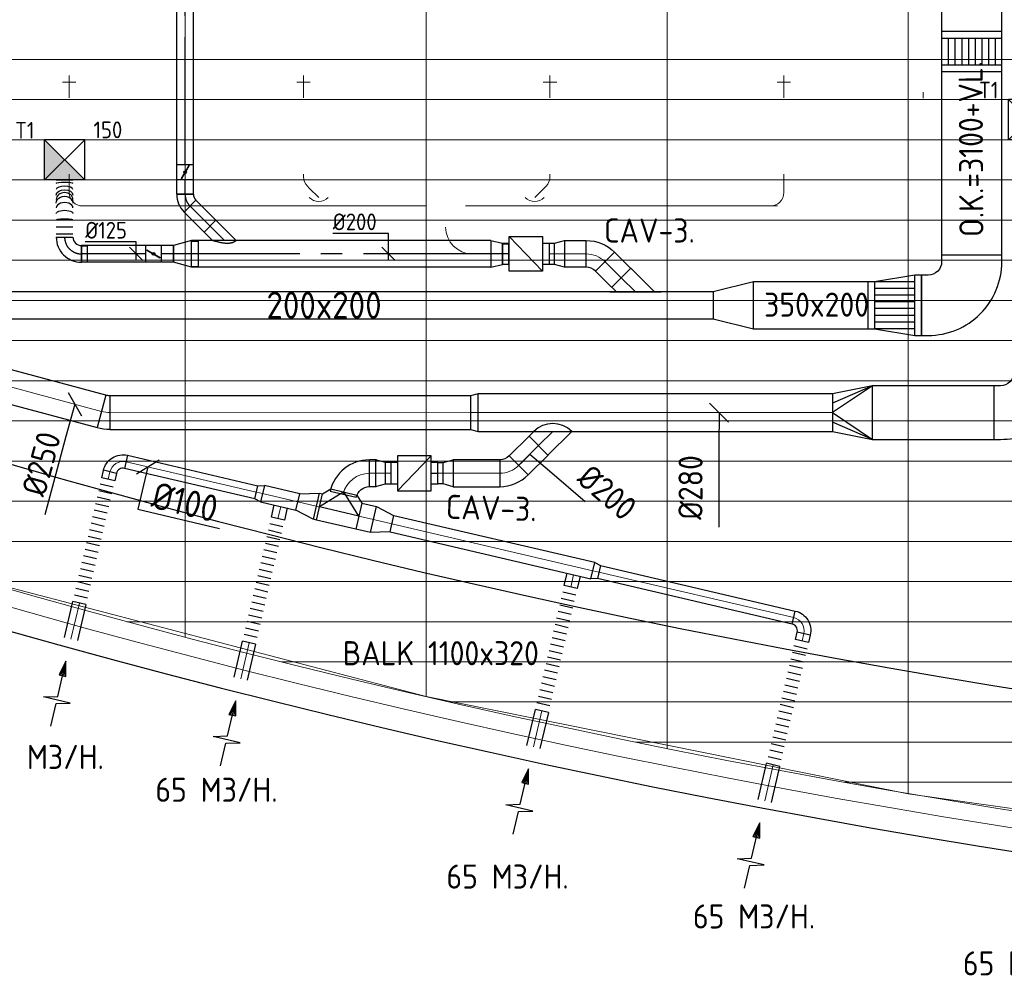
# Model space of a CAD drawing. Header units: millimetres. Extents: x -73257 to 31053, y 5203 to 51987.
# Tile 7 of 58: x -63204 to -55850, y 6632 to 13816. Entities that reach past the tile are written whole.
import ezdxf
from ezdxf.enums import TextEntityAlignment as Align

# ---------------------------------------------------------------- set-up
doc = ezdxf.new("R2010")
doc.units = ezdxf.units.MM
doc.header["$LTSCALE"] = 50
doc.linetypes.add('CENTER2', pattern=[28.575, 19.05, -3.175, 3.175, -3.175])
for name, color, linetype in [('4plfd', 254, 'Continuous'), ('BALKEN', 7, 'Continuous'), ('WL570---_RETOUR', 100, 'Continuous'), ('WL570---_TOEVOER', 200, 'Continuous'), ('WL570---_TOEVOER_HL', 1, 'Continuous'), ('WL570---_TOEVOER_RST', 3, 'Continuous'), ('WL570---_TOEVOER_RST_HL', 1, 'Continuous'), ('WM570---', 2, 'Continuous'), ('WM570---_RETOUR', 2, 'Continuous'), ('WM570---_TOEVOER', 2, 'Continuous'), ('WM570---_TOEVOER_PR', 2, 'Continuous'), ('WM570---_TOEVOER_RST_PR', 1, 'Continuous')]:
    doc.layers.add(name, color=color, linetype=linetype)
for name, color, linetype, lineweight in [('WL570---_BESTAAND-HARTLIJN', 161, 'Continuous', 0), ('WL570---_BESTAAND-MAATVOERING', 161, 'Continuous', 0), ('WL570---_BESTAAND-RETOUR', 140, 'Continuous', 0), ('WL570---_BESTAAND-TOEVOER', 180, 'Continuous', 0), ('WL570---_DEMONTEREN', 10, 'Continuous', 0)]:
    doc.layers.add(name, color=color, linetype=linetype, lineweight=lineweight)
doc.layers.get('WL570---_DEMONTEREN').off()
doc.styles.add('BURO-025', font='ISO96.shx', dxfattribs={"height": 125})
doc.styles.add('ISO', font='ISO', dxfattribs={"height": 162})
doc.styles.add('MAATVOERING', font='ISO')

# ---------------------------------------------------------------- blocks, each defined once
blk = doc.blocks.new('Groep-41')
at = {"color": 8, "linetype": 'Continuous', "lineweight": 13}
for p, q in [((-73154.9, 12999.1), (-22154.9, 12999.1)), ((-73154.9, 12699.1), (-22154.9, 12699.1)), ((-73154.9, 12399.1), (-22154.9, 12399.1)), ((-73154.9, 12099.1), (-22154.9, 12099.1))]:
    blk.add_line(p, q, dxfattribs=at)
blk = doc.blocks.new('Groep-50')
at = {"color": 8, "linetype": 'Continuous', "lineweight": 13}
for p, q in [((-63854.9, 18699.1), (-63854.9, 8683.5)), ((-62054.9, 18699.1), (-62054.9, 8239.9)), ((-60254.9, 18699.1), (-60254.9, 7851)), ((-58454.9, 18699.1), (-58454.9, 7516)), ((-72854.9, 11799.1), (-22392.8, 11799.1)), ((-72188.2, 11499.1), (-23121.3, 11499.1)), ((-71473.3, 11199.1), (-23841, 11199.1)), ((-70711.8, 10899.1), (-24597.7, 10899.1)), ((-69854.9, 10599.1), (-25389.2, 10599.1)), ((-69080.3, 10299.1), (-26229.6, 10299.1)), ((-68159.5, 9999.1), (-27084.9, 9999.1)), ((-67238.6, 9699.1), (-28071.2, 9699.1)), ((-66254.9, 9399.1), (-28992, 9399.1)), ((-62054.9, 8239.9), (-65654.9, 9183.2)), ((-65366, 9099.1), (-29943.5, 9099.1)), ((-64290.1, 8799.1), (-31019.4, 8799.1)), ((-63133.8, 8499.1), (-32175.7, 8499.1)), ((-58454.9, 7514.1), (-62054.9, 8239.9)), ((-61877.5, 8199.1), (-33432, 8199.1)), ((-60492, 7899.1), (-34817.5, 7899.1)), ((-58929.6, 7599.1), (-36379.9, 7599.1)), ((-54854.9, 7003.9), (-58454.9, 7514.1))]:
    blk.add_line(p, q, dxfattribs=at)
at = {"color": 8, "linetype": 'Continuous', "lineweight": 13, "flags": 128}
blk.add_lwpolyline([(-22004.9, 19149), (-22004.9, 11828, -0.208473), (-73205.8, 11785.1), (-73304.9, 11828.1)], format="xyb", dxfattribs=at)
at = {"color": 8, "linetype": 'Continuous', "lineweight": 13}
blk.add_arc((-47654.8, 70538.1), 63940.9, 246.496301, 293.503386, dxfattribs=at)
at = {"color": 8}
blk.add_blockref('Groep-41', (0, 0), dxfattribs=at)
blk = doc.blocks.new('Block plafond 3e verd')
at = {"layer": '4plfd'}
blk.add_blockref('Groep-50', (73304.912, -19149.14), dxfattribs=at)
blk = doc.blocks.new('KARO')
for p, q in [((1, 0.5), (0, 0.5)), ((0, -0.5), (1, -0.5))]:
    blk.add_line(p, q)
at = {"invisible_edges": 15}
blk.add_3dface([(0, 0.5), (0, -0.5), (1, -0.5), (1, 0.5)], dxfattribs=at)
at = {"layer": 'WL570---_BESTAAND-HARTLIJN'}
blk.add_line((0, 0), (1, 0), dxfattribs=at)
blk = doc.blocks.new('OSV20012501390G')
blk.add_lwpolyline([(0, -100), (140, -62.5), (140, 62.5), (0, 100)], close=True)
at = {"layer": 'WL570---_BESTAAND-HARTLIJN'}
blk.add_line((0, 0), (140, 0), dxfattribs=at)
blk = doc.blocks.new('FLLINE100')
blk.add_line((0, -50), (0, 50))
blk = doc.blocks.new('OEX10000100000')
at = {"rotation": 90}
for p in [(0, -50), (0, -100), (0, -150), (0, -200), (0, -250), (0, -300), (0, -350), (0, -400), (0, -450), (0, -500), (0, -550), (0, -600), (0, -650), (0, -700), (0, -750), (0, -800), (0, -850), (0, -900), (0, -950), (0, -1000)]:
    blk.add_blockref('FLLINE100', p, dxfattribs=at)
blk = doc.blocks.new('AFZPIJL')
for points in [[(0, -10), (0, -6.52), (-2.06, -5.97), (2.06, -5.97), (0, -5.41), (0, 0)], [(-0.26, -2.22), (0, 0)], [(0.26, -2.22), (0, 0)]]:
    blk.add_lwpolyline(points)
blk.add_lwpolyline([(0.52, -2.22), (-0.52, -2.22), (0, 0)], close=True)
blk = doc.blocks.new('OBO10000090H')
blk.add_lwpolyline([(50, -100, 0.414214), (-100, 50), (-100, -50, -0.414214), (-50, -100)], format="xyb", close=True)
at = {"invisible_edges": 15}
for points in [[(-91.3, -50.8), (-74, 47.7), (-100, 50), (-100, -50)], [(-82.9, -53), (-48.7, 41), (-74, 47.7), (-91.3, -50.8)], [(-75, -56.7), (-25, 29.9), (-48.7, 41), (-82.9, -53)], [(-67.9, -61.7), (-3.6, 14.9), (-25, 29.9), (-75, -56.7)], [(-61.7, -67.9), (14.9, -3.6), (-3.6, 14.9), (-67.9, -61.7)], [(-56.7, -75), (29.9, -25), (14.9, -3.6), (-61.7, -67.9)], [(-53, -82.9), (41, -48.7), (29.9, -25), (-56.7, -75)], [(-50.8, -91.3), (47.7, -74), (41, -48.7), (-53, -82.9)], [(-50, -100), (50, -100), (47.7, -74), (-50.8, -91.3)]]:
    blk.add_3dface(points, dxfattribs=at)
at = {"layer": 'WL570---_BESTAAND-HARTLIJN'}
blk.add_arc((-100, -100), 100, 0, 90, dxfattribs=at)
blk = doc.blocks.new('MVLINE')
blk.add_line((35.4, -35.4), (-35.4, 35.4))
blk = doc.blocks.new('OSV1251000460G')
blk.add_lwpolyline([(0, -62.5), (46.7, -50), (46.7, 50), (0, 62.5)], close=True)
at = {"layer": 'WL570---_BESTAAND-HARTLIJN'}
blk.add_line((0, 0), (46.7, 0), dxfattribs=at)
blk = doc.blocks.new('OTS20020020000H')
at = {"layer": 'WL570---_RETOUR'}
blk.add_line((-150, 0), (150, 0), dxfattribs=at)
blk.add_lwpolyline([(-150, -100), (150, -100), (150, 100), (100, 150), (-100, 150), (-150, 100)], close=True, dxfattribs=at)
blk.add_lwpolyline([(-150, 0), (0, 150), (150, 0)], dxfattribs=at)
blk = doc.blocks.new('OSV2001600740G')
blk.add_lwpolyline([(0, -100), (74.6, -80), (74.6, 80), (0, 100)], close=True)
at = {"layer": 'WL570---_BESTAAND-HARTLIJN'}
blk.add_line((0, 0), (74.6, 0), dxfattribs=at)
blk = doc.blocks.new('KARH')
for p, q in [((1, 0.5), (0, 0.5)), ((0, -0.5), (1, -0.5))]:
    blk.add_line(p, q)
at = {"invisible_edges": 15}
blk.add_3dface([(0, 0.5), (0, -0.5), (1, -0.5), (1, 0.5)], dxfattribs=at)
blk = doc.blocks.new('VBO45015000050901-100H')
blk.add_lwpolyline([(-225, -375), (225, -375), (225, -325, 0.414214), (-325, 225), (-375, 225), (-375, -225), (-325, -225, -0.414214), (-225, -325)], format="xyb", close=True)
blk = doc.blocks.new('*X106')
at = {"color": 0}
for p, q in [((50, 400), (350, 400)), ((50, 300), (350, 300)), ((50, 200), (350, 200)), ((50, 100), (350, 100))]:
    blk.add_line(p, q, dxfattribs=at)
blk = doc.blocks.new('*X107')
at = {"color": 0}
for p, q in [((50, 350), (350, 350)), ((50, 250), (350, 250)), ((50, 150), (350, 150)), ((50, 50), (350, 50))]:
    blk.add_line(p, q, dxfattribs=at)
blk = doc.blocks.new('VTR45015035020050-0')
at = {"layer": 'WL570---_TOEVOER'}
for p, q in [((50, 225), (0, 225)), ((0, 225), (0, -225)), ((400, 175), (350, 175)), ((400, -175), (400, 175)), ((350, -175), (400, -175)), ((0, -225), (50, -225))]:
    blk.add_line(p, q, dxfattribs=at)
blk.add_lwpolyline([(50, -225), (350, -175), (350, 175), (50, 225)], close=True, dxfattribs=at)
for name in ['*X106', '*X107']:
    blk.add_blockref(name, (0, -225), dxfattribs=at)
blk = doc.blocks.new('VV235020020020003000G')
blk.add_lwpolyline([(0, -175), (300, -100), (300, 100), (0, 175)], close=True)
at = {"invisible_edges": 15}
blk.add_3dface([(0, -175), (300, -100), (300, 100), (0, 175)], dxfattribs=at)
blk = doc.blocks.new('OSV2802500550K')
blk.add_lwpolyline([(-56, -140), (0, -125), (0, 125), (-56, 140)], close=True)
at = {"layer": 'WL570---_BESTAAND-HARTLIJN'}
blk.add_line((-56, 0), (0, 0), dxfattribs=at)
blk = doc.blocks.new('OBO20000077H')
blk.add_lwpolyline([(100, -158.7, 0.349216), (-132.5, 133.6), (-177.5, -61.3, -0.349216), (-100, -158.7)], format="xyb", close=True)
at = {"invisible_edges": 15}
for points in [[(-163.3, -65.7), (-89.8, 120.3), (-132.5, 133.6), (-177.5, -61.3)], [(-149.8, -72.2), (-49.5, 100.8), (-89.8, 120.3), (-163.3, -65.7)], [(-137.5, -80.6), (-12.6, 75.5), (-49.5, 100.8), (-149.8, -72.2)], [(-126.6, -90.8), (20.2, 45), (-12.6, 75.5), (-137.5, -80.6)], [(-117.3, -102.5), (48.1, 10), (20.2, 45), (-126.6, -90.8)], [(-109.9, -115.4), (70.4, -28.8), (48.1, 10), (-117.3, -102.5)], [(-104.4, -129.3), (86.7, -70.5), (70.4, -28.8), (-109.9, -115.4)], [(-101.1, -143.8), (96.7, -114.1), (86.7, -70.5), (-104.4, -129.3)], [(-100, -158.7), (100, -158.7), (96.7, -114.1), (-101.1, -143.8)]]:
    blk.add_3dface(points, dxfattribs=at)
at = {"layer": 'WL570---_BESTAAND-HARTLIJN'}
blk.add_arc((-200, -158.7), 200, 0, 77, dxfattribs=at)
blk = doc.blocks.new('OZA2800200045R')
at = {"layer": 'WL570---_RETOUR'}
blk.add_line((0, 0), (106.1, 106.1), dxfattribs=at)
blk.add_lwpolyline([(141.4, 0), (176.8, 35.4), (35.4, 176.8), (-141.4, 0)], dxfattribs=at)
blk.add_arc((0, 141.4), 200, 225, 315, dxfattribs=at)
blk = doc.blocks.new('OBO20000045H')
blk.add_lwpolyline([(100, -82.8, 0.198912), (12.1, 129.3), (-129.3, -12.1, -0.198912), (-100, -82.8)], format="xyb", close=True)
at = {"invisible_edges": 15}
for points in [[(-123.4, -18.6), (29.8, 110), (12.1, 129.3), (-129.3, -12.1)], [(-118.1, -25.5), (45.7, 89.2), (29.8, 110), (-123.4, -18.6)], [(-113.4, -32.8), (59.8, 67.2), (45.7, 89.2), (-118.1, -25.5)], [(-109.4, -40.6), (71.9, 43.9), (59.8, 67.2), (-113.4, -32.8)], [(-106, -48.6), (81.9, 19.8), (71.9, 43.9), (-109.4, -40.6)], [(-103.4, -57), (89.8, -5.2), (81.9, 19.8), (-106, -48.6)], [(-101.5, -65.5), (95.4, -30.7), (89.8, -5.2), (-103.4, -57)], [(-100.4, -74.1), (98.9, -56.7), (95.4, -30.7), (-101.5, -65.5)], [(-100, -82.8), (100, -82.8), (98.9, -56.7), (-100.4, -74.1)]]:
    blk.add_3dface(points, dxfattribs=at)
at = {"layer": 'WL570---_BESTAAND-HARTLIJN'}
blk.add_arc((-200, -82.8), 200, 0, 45, dxfattribs=at)
blk = doc.blocks.new('VBO40015000050901-100')
blk.add_lwpolyline([(-200, -350), (200, -350), (200, -300, 0.414214), (-300, 200), (-350, 200), (-350, -200), (-300, -200, -0.414214), (-200, -300)], format="xyb", close=True)
blk = doc.blocks.new('VRO400150002803000H')
at = {"layer": 'WL570---_RETOUR'}
for p, q in [((0, 200), (300, 70)), ((0, -200), (300, -70))]:
    blk.add_line(p, q, dxfattribs=at)
blk.add_lwpolyline([(0, 200), (0, -200), (300, -140), (300, 140)], close=True, dxfattribs=at)
blk.add_lwpolyline([(0, -200), (0, -200), (300, 0), (0, 200)], dxfattribs=at)
blk = doc.blocks.new('VSP45015045015012-0')
at = {"layer": 'WL570---_TOEVOER'}
for p, q in [((50, -225), (50, 225)), ((250, -225), (250, 225)), ((50, 175), (250, 175)), ((50, 125), (250, 125)), ((50, 75), (250, 75)), ((50, 25), (250, 25)), ((50, -25), (250, -25)), ((50, -75), (250, -75)), ((50, -125), (250, -125)), ((50, -175), (250, -175))]:
    blk.add_line(p, q, dxfattribs=at)
blk.add_lwpolyline([(0, -225), (300, -225), (300, 225), (0, 225)], close=True, dxfattribs=at)
blk = doc.blocks.new('OBO10000090ZE')
blk.add_lwpolyline([(-50, 0), (50, 0), (50, 100, 1), (-50, 100)], format="xyb", close=True)
at = {"layer": 'WL570---_BESTAAND-HARTLIJN'}
for points in [[(0, 0), (0, 150)], [(-50, 100), (50, 100)]]:
    blk.add_lwpolyline(points, dxfattribs=at)
blk = doc.blocks.new('OBO10000045H')
blk.add_lwpolyline([(50, -41.4, 0.198912), (6.1, 64.6), (-64.6, -6.1, -0.198912), (-50, -41.4)], format="xyb", close=True)
at = {"invisible_edges": 15}
for points in [[(-61.7, -9.3), (14.9, 55), (6.1, 64.6), (-64.6, -6.1)], [(-59, -12.7), (22.9, 44.6), (14.9, 55), (-61.7, -9.3)], [(-56.7, -16.4), (29.9, 33.6), (22.9, 44.6), (-59, -12.7)], [(-54.7, -20.3), (35.9, 22), (29.9, 33.6), (-56.7, -16.4)], [(-53, -24.3), (41, 9.9), (35.9, 22), (-54.7, -20.3)], [(-51.7, -28.5), (44.9, -2.6), (41, 9.9), (-53, -24.3)], [(-50.8, -32.7), (47.7, -15.4), (44.9, -2.6), (-51.7, -28.5)], [(-50.2, -37.1), (49.4, -28.3), (47.7, -15.4), (-50.8, -32.7)], [(-50, -41.4), (50, -41.4), (49.4, -28.3), (-50.2, -37.1)]]:
    blk.add_3dface(points, dxfattribs=at)
at = {"layer": 'WL570---_BESTAAND-HARTLIJN'}
blk.add_arc((-100, -41.4), 100, 0, 45, dxfattribs=at)
blk = doc.blocks.new('OZA1250100045R')
blk.add_lwpolyline([(70.7, 0), (106.1, 35.4), (35.4, 106.1), (-70.7, 0)])
at = {"layer": 'WL570---_BESTAAND-HARTLIJN'}
blk.add_line((0, 0), (70.7, 70.7), dxfattribs=at)
at = {"layer": 'WL570---_BESTAAND-TOEVOER'}
blk.add_arc((0, 70.7), 100, 225, 315, dxfattribs=at)
blk = doc.blocks.new('VBX1601600016025000')
at = {"layer": 'WL570---_TOEVOER'}
for p, q in [((50, -130), (300, 130)), ((300, 0), (350, 0))]:
    blk.add_line(p, q, dxfattribs=at)
for points in [[(50, 80), (0, 80), (0, -80), (50, -80)], [(300, -80), (350, -80), (350, 80), (300, 80)]]:
    blk.add_lwpolyline(points, dxfattribs=at)
blk.add_lwpolyline([(50, -130), (300, -130), (300, 130), (50, 130)], close=True, dxfattribs=at)
blk = doc.blocks.new('OBO20000090H')
blk.add_lwpolyline([(100, -200, 0.414214), (-200, 100), (-200, -100, -0.414214), (-100, -200)], format="xyb", close=True)
at = {"invisible_edges": 15}
for points in [[(-182.6, -101.5), (-147.9, 95.4), (-200, 100), (-200, -100)], [(-165.8, -106), (-97.4, 81.9), (-147.9, 95.4), (-182.6, -101.5)], [(-150, -113.4), (-50, 59.8), (-97.4, 81.9), (-165.8, -106)], [(-135.7, -123.4), (-7.2, 29.8), (-50, 59.8), (-150, -113.4)], [(-123.4, -135.7), (29.8, -7.2), (-7.2, 29.8), (-135.7, -123.4)], [(-113.4, -150), (59.8, -50), (29.8, -7.2), (-123.4, -135.7)], [(-106, -165.8), (81.9, -97.4), (59.8, -50), (-113.4, -150)], [(-101.5, -182.6), (95.4, -147.9), (81.9, -97.4), (-106, -165.8)], [(-100, -200), (100, -200), (95.4, -147.9), (-101.5, -182.6)]]:
    blk.add_3dface(points, dxfattribs=at)
at = {"layer": 'WL570---_BESTAAND-HARTLIJN'}
blk.add_arc((-200, -200), 200, 0, 90, dxfattribs=at)
blk = doc.blocks.new('OAF20000045L')
blk.add_line((-191.4, 0), (191.4, 0))
blk.add_lwpolyline([(-141.4, 0), (-176.8, 35.4), (-35.4, 176.8), (141.4, 0)])
at = {"layer": 'WL570---_BESTAAND-HARTLIJN'}
blk.add_line((-106.1, 106.1), (0, 0), dxfattribs=at)
blk = doc.blocks.new('OBO25000015H')
blk.add_lwpolyline([(125, -32.9, 0.065543), (112.2, 64.1), (-129.3, -0.6, -0.065543), (-125, -32.9)], format="xyb", close=True)
at = {"invisible_edges": 15}
for points in [[(-128.4, -4.1), (114.9, 53.6), (112.2, 64.1), (-129.3, -0.6)], [(-127.6, -7.6), (117.3, 42.9), (114.9, 53.6), (-128.4, -4.1)], [(-126.9, -11.2), (119.3, 32.2), (117.3, 42.9), (-127.6, -7.6)], [(-126.3, -14.8), (121, 21.4), (119.3, 32.2), (-126.9, -11.2)], [(-125.8, -18.4), (122.5, 10.6), (121, 21.4), (-126.3, -14.8)], [(-125.5, -22), (123.6, -0.2), (122.5, 10.6), (-125.8, -18.4)], [(-125.2, -25.6), (124.4, -11.1), (123.6, -0.2), (-125.5, -22)], [(-125.1, -29.3), (124.8, -22), (124.4, -11.1), (-125.2, -25.6)], [(-125, -32.9), (125, -32.9), (124.8, -22), (-125.1, -29.3)]]:
    blk.add_3dface(points, dxfattribs=at)
at = {"layer": 'WL570---_BESTAAND-HARTLIJN'}
blk.add_arc((-250, -32.9), 250, 0, 15, dxfattribs=at)
blk = doc.blocks.new('*U605')
at = {"color": 0, "ltscale": 10}
for p, q in [((150, 150, -2500), (-150, 150, -2500)), ((-150, -150, -2500), (-150, 150, -2500)), ((150, -150, -2500), (-150, 150, -2500)), ((-150, -150, -2500), (150, 150, -2500)), ((150, -150, -2500), (150, 150, -2500)), ((150, -150, -2500), (-150, -150, -2500))]:
    blk.add_line(p, q, dxfattribs=at)
at = {"layer": 'WL570---_TOEVOER_RST_HL', "linetype": 'CENTER2'}
blk.add_circle((0, 0, -2500), 0.075, dxfattribs=at)
at = {"layer": 'WL570---_TOEVOER_RST', "color": 2, "style": 'BURO-025'}
for tag in ['MC', 'Q']:
    blk.add_attdef(tag, text='', height=125, dxfattribs=at).set_placement((0, 0), align=Align.MIDDLE)
at = {"layer": 'WM570---_TOEVOER_RST_PR', "color": 2, "style": 'BURO-025'}
blk.add_attdef('POSNR', text='', height=125, dxfattribs=at).set_placement((0, 0), align=Align.MIDDLE)
blk = doc.blocks.new('*U633')
at = {"color": 0, "ltscale": 10}
for p, q in [((0, 76, -2700), (-46.7, 76, -2700)), ((-46.7, -76, -2700), (-46.7, 76, -2700)), ((-46.7, -76, -2700), (-46.7, 76, -2700)), ((85.2, 100, -2700), (0, 80, -2700)), ((0, -80, -2700), (0, 80, -2700)), ((85.2, -100, -2700), (85.2, 100, -2700)), ((0, -76, -2700), (-46.7, -76, -2700)), ((85.2, -100, -2700), (0, -80, -2700))]:
    blk.add_line(p, q, dxfattribs=at)
at = {"layer": 'WL570---_TOEVOER_HL', "linetype": 'CENTER2'}
blk.add_line((0, 0, -2700), (85.2, 0, -2700), dxfattribs=at)
for centre in [(0, 0, -2700), (85.2, 0, -2700)]:
    blk.add_circle(centre, 0.075, dxfattribs=at)
at = {"layer": 'WM570---_TOEVOER_PR', "color": 2, "style": 'BURO-025'}
blk.add_attdef('POSNR', text='', height=125, dxfattribs=at).set_placement((0, 0), align=Align.MIDDLE)
blk = doc.blocks.new('*U634')
at = {"color": 0, "ltscale": 10}
for p, q in [((150, 150, -2500), (-150, 150, -2500)), ((-150, -150, -2500), (-150, 150, -2500)), ((150, -150, -2500), (-150, 150, -2500)), ((-150, -150, -2500), (150, 150, -2500)), ((150, -150, -2500), (150, 150, -2500)), ((150, -150, -2500), (-150, -150, -2500))]:
    blk.add_line(p, q, dxfattribs=at)
at = {"layer": 'WL570---_TOEVOER_HL', "linetype": 'CENTER2'}
blk.add_circle((0, 0, -2500), 0.075, dxfattribs=at)
at = {"layer": 'WL570---_TOEVOER', "color": 2, "style": 'BURO-025'}
for tag in ['MC', 'Q']:
    blk.add_attdef(tag, text='', height=125, dxfattribs=at).set_placement((0, 0), align=Align.MIDDLE)
at = {"layer": 'WM570---_TOEVOER_PR', "color": 2, "style": 'BURO-025'}
blk.add_attdef('POSNR', text='', height=125, dxfattribs=at).set_placement((0, 0), align=Align.MIDDLE)
blk = doc.blocks.new('*U719')
at = {"color": 0, "ltscale": 10}
for p, q in [((0, 62.5, -2700), (211.4, 62.5, -2700)), ((0, -62.5, -2700), (0, 62.5, -2700)), ((211.4, 62.5, -2700), (211.4, -62.5, -2700)), ((0, -62.5, -2700), (211.4, -62.5, -2700))]:
    blk.add_line(p, q, dxfattribs=at)
at = {"layer": 'WL570---_TOEVOER_HL', "linetype": 'CENTER2'}
blk.add_line((0, 0, -2700), (211.4, 0, -2700), dxfattribs=at)
at = {"layer": 'WM570---_TOEVOER_PR', "color": 2, "style": 'BURO-025'}
blk.add_attdef('POSNR', text='', height=125, dxfattribs=at).set_placement((0, 0), align=Align.MIDDLE)
blk = doc.blocks.new('*U720')
at = {"color": 0, "ltscale": 10}
for p, q in [((0, 88.4, -2700), (63.3, 151.7, -2700)), ((63.3, 151.7, -2700), (151.7, 63.3, -2700)), ((0, -88.4, -2700), (151.7, 63.3, -2700))]:
    blk.add_line(p, q, dxfattribs=at)
blk.add_spline([(-0.2, -88.1, -2700), (-0.8, -87.4, -2700), (-1.8, -86.1, -2700), (-3.1, -84.3, -2700), (-4.7, -82, -2700), (-6.6, -79.1, -2700), (-8.7, -75.7, -2700), (-10.8, -71.7, -2700), (-13.1, -67.2, -2700), (-15.2, -62, -2700), (-17.2, -56.2, -2700), (-19, -49.7, -2700), (-20.4, -42.5, -2700), (-21.4, -34.8, -2700), (-21.9, -26.4, -2700), (-21.9, -17.4, -2700), (-21.4, -8, -2700), (-20.4, 1.8, -2700), (-19, 11.7, -2700), (-17.2, 21.7, -2700), (-15.2, 31.5, -2700), (-13.1, 41, -2700), (-10.8, 50, -2700), (-8.7, 58.4, -2700), (-6.6, 66, -2700), (-4.7, 72.6, -2700), (-3.1, 78.1, -2700), (-1.8, 82.6, -2700), (-0.8, 85.8, -2700), (-0.2, 87.7, -2700), (0, 88.4, -2700)], degree=3, dxfattribs=at)
at = {"layer": 'WL570---_TOEVOER_HL', "linetype": 'CENTER2'}
blk.add_line((0, 0, -2700), (107.5, 107.5, -2700), dxfattribs=at)
at = {"layer": 'WM570---_TOEVOER_PR', "color": 2, "style": 'BURO-025'}
blk.add_attdef('POSNR', text='', height=125, dxfattribs=at).set_placement((0, 0), align=Align.MIDDLE)
blk = doc.blocks.new('*U723')
at = {"color": 0, "ltscale": 10}
for p, q in [((-7.6, 80.8, -2700), (80.8, -7.6, -2700)), ((-51.8, -62.5, -2700), (-51.8, 62.5, -2700))]:
    blk.add_line(p, q, dxfattribs=at)
for radius in [62.6, 187.6]:
    blk.add_arc((-51.8, 125.1, -2700), radius, 270, 315, dxfattribs=at)
at = {"layer": 'WL570---_TOEVOER_HL', "linetype": 'CENTER2'}
blk.add_arc((-51.8, 125.1, -2700), 125.1, 270, 315, dxfattribs=at)
at = {"layer": 'WM570---_TOEVOER_PR', "color": 2, "style": 'BURO-025'}
blk.add_attdef('POSNR', text='', height=125, dxfattribs=at).set_placement((0, 0), align=Align.MIDDLE)
blk = doc.blocks.new('*U724')
at = {"color": 0, "ltscale": 10}
for p, q in [((0, 62.5, -2700), (109, 62.5, -2700)), ((0, -62.5, -2700), (0, 62.5, -2700)), ((0, -62.5, -2700), (109, -62.5, -2700))]:
    blk.add_line(p, q, dxfattribs=at)
at = {"layer": 'WL570---_TOEVOER_HL', "linetype": 'CENTER2'}
blk.add_line((0, 0, -2700), (109, 0, -2700), dxfattribs=at)
at = {"layer": 'WM570---_TOEVOER_PR', "color": 2, "style": 'BURO-025'}
blk.add_attdef('POSNR', text='', height=125, dxfattribs=at).set_placement((0, 0), align=Align.MIDDLE)
blk = doc.blocks.new('*U725')
at = {"ltscale": 10}
for p, q in [((-56.5, 62.5, -2700), (56.4, 62.5, -2700)), ((-56.5, -62.5, -2700), (-56.5, 62.5, -2700)), ((-49.4, 27.3, -2700), (-48.4, 29.1, -2700)), ((48.4, -29.1, -2700), (-49.4, 27.3, -2700)), ((49.4, -27.3, -2700), (-48.4, 29.1, -2700)), ((56.4, 62.5, -2700), (56.4, -62.5, -2700)), ((-56.5, -62.5, -2700), (56.4, -62.5, -2700)), ((48.4, -29.1, -2700), (49.4, -27.3, -2700))]:
    blk.add_line(p, q, dxfattribs=at)
blk.add_circle((0, 0, -2700), 9.41, dxfattribs=at)
at = {"layer": 'WL570---_TOEVOER', "color": 2, "style": 'BURO-025'}
blk.add_attdef('I', text='', height=125, dxfattribs=at).set_placement((0, 0), align=Align.MIDDLE)
at = {"layer": 'WM570---_TOEVOER_PR', "color": 2, "style": 'BURO-025'}
blk.add_attdef('POSNR', text='', height=125, dxfattribs=at).set_placement((0, 0), align=Align.MIDDLE)
blk = doc.blocks.new('*U726')
at = {"color": 0, "ltscale": 10}
for p, q in [((0, 62.5, -2700), (2309.9, 62.5, -2700)), ((2309.9, 62.5, -2700), (2309.9, -62.5, -2700)), ((0, -62.5, -2700), (2309.9, -62.5, -2700))]:
    blk.add_line(p, q, dxfattribs=at)
at = {"layer": 'WL570---_TOEVOER_HL', "linetype": 'CENTER2'}
blk.add_line((0, 0, -2700), (2309.9, 0, -2700), dxfattribs=at)
at = {"layer": 'WM570---_TOEVOER_PR', "color": 2, "style": 'BURO-025'}
blk.add_attdef('POSNR', text='', height=125, dxfattribs=at).set_placement((0, 0), align=Align.MIDDLE)
blk = doc.blocks.new('*U727')
at = {"color": 0, "ltscale": 10}
for p, q in [((0, 100, -2700), (2237, 100, -2700)), ((0, -100, -2700), (0, 100, -2700)), ((2237, 100, -2700), (2237, -100, -2700)), ((0, -100, -2700), (2237, -100, -2700))]:
    blk.add_line(p, q, dxfattribs=at)
at = {"layer": 'WL570---_TOEVOER_HL', "linetype": 'CENTER2'}
blk.add_line((0, 0, -2700), (2237, 0, -2700), dxfattribs=at)
at = {"layer": 'WM570---_TOEVOER_PR', "color": 2, "style": 'BURO-025'}
blk.add_attdef('POSNR', text='', height=125, dxfattribs=at).set_placement((0, 0), align=Align.MIDDLE)
blk = doc.blocks.new('*U728')
at = {"layer": 'WM570---_TOEVOER', "color": 0, "ltscale": 10}
for p, q in [((0, 151.8), (-416.1, 151.8)), ((0, -50), (0, 151.8)), ((50, -50), (-50, 50))]:
    blk.add_line(p, q, dxfattribs=at)
at = {"layer": 'WM570---_TOEVOER', "color": 0, "style": 'BURO-025'}
blk.add_text('%%c200', height=125, dxfattribs=at).set_placement((-416.1, 176.8))
blk = doc.blocks.new('*U729')
at = {"color": 0, "ltscale": 10}
for p, q in [((0, 95, -2700), (-49.5, 95, -2700)), ((-49.5, -95, -2700), (-49.5, 95, -2700)), ((-49.5, -95, -2700), (-49.5, 95, -2700)), ((0, 100, -2700), (134.1, 62.5, -2700)), ((0, 100, -2700), (0, -100, -2700)), ((134.1, 62.5, -2700), (134.1, -62.5, -2700)), ((0, -100, -2700), (134.1, -62.5, -2700)), ((0, -95, -2700), (-49.5, -95, -2700))]:
    blk.add_line(p, q, dxfattribs=at)
at = {"layer": 'WL570---_TOEVOER_HL', "linetype": 'CENTER2'}
blk.add_line((0, 0, -2700), (134.1, 0, -2700), dxfattribs=at)
for centre in [(0, 0, -2700), (134.1, 0, -2700)]:
    blk.add_circle(centre, 0.075, dxfattribs=at)
at = {"layer": 'WM570---_TOEVOER_PR', "color": 2, "style": 'BURO-025'}
blk.add_attdef('POSNR', text='', height=125, dxfattribs=at).set_placement((0, 0), align=Align.MIDDLE)
blk = doc.blocks.new('*U730')
at = {"color": 0, "ltscale": 10}
for p, q in [((-59.375, 125, -2700), (-59.375, 169.3, -2700)), ((-59.375, 169.3, -2700), (59.375, 169.3, -2700)), ((59.375, 125, -2700), (59.375, 169.3, -2700)), ((-62.5, 125, -2700), (62.5, 125, -2700)), ((-59.375, 125, -2700), (59.375, 125, -2700)), ((-125, -62.5, -2700), (-125, 62.5, -2700))]:
    blk.add_line(p, q, dxfattribs=at)
for radius, end in [(62.5, 0), (187.5, 360)]:
    blk.add_arc((-125, 125, -2700), radius, 270, end, dxfattribs=at)
at = {"layer": 'WL570---_TOEVOER_HL', "linetype": 'CENTER2'}
blk.add_arc((-125, 125, -2700), 125, 270, 0, dxfattribs=at)
at = {"layer": 'WM570---_TOEVOER_PR', "color": 2, "style": 'BURO-025'}
blk.add_attdef('POSNR', text='', height=125, dxfattribs=at).set_placement((0, 0), align=Align.MIDDLE)
blk = doc.blocks.new('*U731')
at = {"color": 0, "ltscale": 10}
for p, q in [((0, 62.5, -2700), (0, -62.5, -2700)), ((25.3, 62.5, -2700), (25.3, -62.5, -2700)), ((75.9, 62.5, -2700), (75.9, -62.5, -2700)), ((427.2, 62.5, -2700), (427.2, -62.5, -2700))]:
    blk.add_line(p, q, dxfattribs=at)
for centre, major_axis, ratio, start_param, end_param in [((126.7, 0, -2700), (0, -62.5), 0.135864, 0, 3.141593), ((219.5, 0, -2700), (0, -62.5), 0.630784, 0, 3.141593), ((281.5, 0, -2700), (0, 62.5), 0.818096, 3.141593, 6.283185), ((356.4, 0, -2700), (0, 62.5), 0.397741, 3.141593, 6.283185)]:
    blk.add_ellipse(centre, major_axis=major_axis, ratio=ratio, start_param=start_param, end_param=end_param, dxfattribs=at)
at = {"color": 0, "ltscale": 10, "extrusion": (0, 0, -1)}
for centre, major_axis, ratio, start_param, end_param in [((175.8, 0, -2700), (0, 62.5), 0.397741, 0, 3.141593), ((254.6, 0, -2700), (0, 62.5), 0.818096, 0, 3.141593), ((314.9, 0, -2700), (0, -62.5), 0.630784, 3.141593, 6.283185), ((403, 0, -2700), (0, -62.5), 0.135864, 3.141593, 6.283185)]:
    blk.add_ellipse(centre, major_axis=major_axis, ratio=ratio, start_param=start_param, end_param=end_param, dxfattribs=at)
at = {"layer": 'WM570---_TOEVOER_PR', "color": 2, "style": 'BURO-025'}
blk.add_attdef('POSNR', text='', height=125, dxfattribs=at).set_placement((0, 0), align=Align.MIDDLE)
blk = doc.blocks.new('*U732')
at = {"color": 0, "ltscale": 10}
for p, q in [((0, 62.5, -2700), (93.5, 62.5, -2700)), ((0, -62.5, -2700), (0, 62.5, -2700)), ((0, -62.5, -2700), (93.5, -62.5, -2700))]:
    blk.add_line(p, q, dxfattribs=at)
at = {"layer": 'WL570---_TOEVOER_HL', "linetype": 'CENTER2'}
blk.add_line((0, 0, -2700), (93.5, 0, -2700), dxfattribs=at)
at = {"layer": 'WM570---_TOEVOER_PR', "color": 2, "style": 'BURO-025'}
blk.add_attdef('POSNR', text='', height=125, dxfattribs=at).set_placement((0, 0), align=Align.MIDDLE)
blk = doc.blocks.new('*U733')
at = {"ltscale": 10}
for p, q in [((-56.4, 62.5, -2700), (56.4, 62.5, -2700)), ((-56.4, -62.5, -2700), (-56.4, 62.5, -2700)), ((-49.4, 27.3, -2700), (-48.4, 29.1, -2700)), ((48.4, -29.1, -2700), (-49.4, 27.3, -2700)), ((49.4, -27.3, -2700), (-48.4, 29.1, -2700)), ((56.4, 62.5, -2700), (56.4, -62.5, -2700)), ((-56.4, -62.5, -2700), (56.4, -62.5, -2700)), ((48.4, -29.1, -2700), (49.4, -27.3, -2700))]:
    blk.add_line(p, q, dxfattribs=at)
blk.add_circle((0, 0, -2700), 9.41, dxfattribs=at)
at = {"layer": 'WL570---_TOEVOER', "color": 2, "style": 'BURO-025'}
blk.add_attdef('I', text='', height=125, dxfattribs=at).set_placement((0, 0), align=Align.MIDDLE)
at = {"layer": 'WM570---_TOEVOER_PR', "color": 2, "style": 'BURO-025'}
blk.add_attdef('POSNR', text='', height=125, dxfattribs=at).set_placement((0, 0), align=Align.MIDDLE)
blk = doc.blocks.new('*U734')
at = {"color": 0, "ltscale": 10}
for p, q in [((0, 62.5, -2700), (482.1, 62.5, -2700)), ((482.1, 62.5, -2700), (482.1, -62.5, -2700)), ((0, -62.5, -2700), (482.1, -62.5, -2700))]:
    blk.add_line(p, q, dxfattribs=at)
at = {"layer": 'WL570---_TOEVOER_HL', "linetype": 'CENTER2'}
blk.add_line((0, 0, -2700), (482.1, 0, -2700), dxfattribs=at)
at = {"layer": 'WM570---_TOEVOER_PR', "color": 2, "style": 'BURO-025'}
blk.add_attdef('POSNR', text='', height=125, dxfattribs=at).set_placement((0, 0), align=Align.MIDDLE)
blk = doc.blocks.new('*U735')
at = {"layer": 'WM570---_TOEVOER', "color": 0, "ltscale": 10}
for p, q in [((0, 89.2), (-380.4, 89.2)), ((0, -50), (0, 89.2)), ((50, -50), (-50, 50))]:
    blk.add_line(p, q, dxfattribs=at)
at = {"layer": 'WM570---_TOEVOER', "color": 0, "style": 'BURO-025'}
blk.add_text('%%c125', height=125, dxfattribs=at).set_placement((-380.4, 114.2))

msp = doc.modelspace()

# ---------------------------------------------------------------- hatches: boundary and pattern name
at = {"layer": 'WL570---_TOEVOER'}
msp.add_hatch(color=256, dxfattribs=at).paths.add_polyline_path([(-63018.596, 12919.012), (-63018.596, 12619.012), (-62718.596, 12619.012)])

# ---------------------------------------------------------------- linework, layer by layer
at = {"layer": 'BALKEN', "linetype": 'Continuous'}
for radius, start, end in [(63040.636, 247.03139405, 292.96833125), (64240.636, 246.32068853, 293.67904045)]:
    msp.add_arc((-45768.356, 71057.808), radius, start, end, dxfattribs=at)
at = {"layer": 'WL570---_BESTAAND-TOEVOER'}
msp.add_lwpolyline([(-56456.559, 13229.092), (-56456.559, 13274.075)], dxfattribs=at)
at = {"layer": 'WL570---_RETOUR'}
for p, q in [((-60381.044, 10297.708), (-60131.011, 10557.677)), ((-60131.027, 10427.677), (-60081.027, 10427.67))]:
    msp.add_line(p, q, dxfattribs=at)
msp.add_lwpolyline([(-60381.044, 10297.708), (-60131.044, 10297.677), (-60131.011, 10557.677), (-60381.011, 10557.708)], close=True, dxfattribs=at)
for points in [[(-60381.017, 10507.708), (-60431.017, 10507.715), (-60431.037, 10347.715), (-60381.037, 10347.708)], [(-60131.037, 10347.677), (-60081.037, 10347.67), (-60081.017, 10507.67), (-60131.017, 10507.677)]]:
    msp.add_lwpolyline(points, dxfattribs=at)
at = {"layer": 'WM570---'}
for points in [[(-62793.297, 10943.913), (-62858.46, 10701.869), (-63015.804, 10117.434)], [(-57980.653, 10880.77), (-57980.951, 10630.109), (-57981.669, 10024.864)], [(-59393.887, 10569.553), (-59247.99, 10445.01), (-58981.699, 10217.693)], [(-62246.677, 10475.795), (-62320.669, 10158.551), (-61710.846, 10016.32)]]:
    msp.add_lwpolyline(points, dxfattribs=at)

# ---------------------------------------------------------------- block references
at = {"layer": 'WL570---_BESTAAND-RETOUR', "xscale": 15.27629117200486, "yscale": 200, "zscale": 200, "rotation": 256.8725205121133}
msp.add_blockref('KARO', (-60783.817, 10288.036), dxfattribs=at)
at = {"layer": 'WL570---_BESTAAND-TOEVOER', "xscale": -1}
msp.add_blockref('VBX1601600016025000', (-59248.836, 12066.786), dxfattribs=at)
at = {"layer": 'WL570---_DEMONTEREN'}
for name, p in [('OBO10000090ZE', (-62834.439, 13249.571)), ('OBO10000090ZE', (-61084.439, 13249.571)), ('OZA1250100045R', (-59357.652, 12487.32)), ('OSV20012501390G', (-59739.233, 12424.82)), ('OSV1251000460G', (-59103.953, 12424.82)), ('OSV2001600740G', (-59713.742, 12066.786))]:
    msp.add_blockref(name, p, dxfattribs=at)
at = {"layer": 'WL570---_DEMONTEREN', "xscale": -1}
for name, p, rotation in [('OBO10000090ZE', (-59243.331, 13249.571), 359.999999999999), ('OBO10000090ZE', (-57497.173, 13249.571), 359.999999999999), ('OBO10000045H', (-61084.439, 12601.641), 44.99999999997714), ('OBO10000090H', (-62834.439, 12424.82), 90.00000000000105), ('OBO20000090H', (-60022.858, 12066.786), 89.99999999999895)]:
    msp.add_blockref(name, p, dxfattribs=dict(at, rotation=rotation))
at = {"layer": 'WL570---_DEMONTEREN'}
for p, xscale, yscale, zscale, rotation in [((-62834.439, 13249.571), 16.03765465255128, 100, 100, 270.000000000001), ((-61084.439, 13249.571), 16.03765465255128, 100, 100, 270.000000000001), ((-59243.331, 13249.571), -16.03765465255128, 100, 100, 89.99999999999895), ((-57497.173, 13249.571), -16.03765465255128, 100, 100, 89.99999999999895), ((-62834.439, 12524.82), -138.5896735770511, 100, 100, 270), ((-61084.439, 12663.409), -20.34712610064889, 100, 100, 90.00000000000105), ((-59243.331, 12663.409), 20.34712610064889, 100, 100, 269.999999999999), ((-57497.173, 12524.82), -138.5896735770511, 100, 100, 270), ((-61055.15, 12572.352), -20.25322287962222, 100, 100, 134.9999999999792), ((-59272.62, 12572.352), 20.25322287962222, 100, 100, 225.0000000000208), ((-59739.233, 12424.82), -134.070819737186, 200, 200, 359.999999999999), ((-59103.953, 12424.82), 495.3278683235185, 125, 125, 180), ((-57544.313, 12424.82), 1512.989714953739, 100, 100, 179.9999999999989), ((-59822.858, 12066.786), -109.7746001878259, 200, 200, 180)]:
    msp.add_blockref('KARO', p, dxfattribs=dict(at, xscale=xscale, yscale=yscale, zscale=zscale, rotation=rotation))
for name, p, rotation in [('OBO10000045H', (-59243.331, 12601.641), 315.0000000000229), ('OBO10000090H', (-57497.173, 12424.82), 269.999999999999)]:
    msp.add_blockref(name, p, dxfattribs=dict(at, rotation=rotation))
at = {"layer": 'WL570---_DEMONTEREN', "xscale": -1}
for name, p in [('OZA1250100045R', (-60970.118, 12487.32)), ('OSV20012501390G', (-60679.645, 12424.82)), ('OSV1251000460G', (-61198.486, 12424.82))]:
    msp.add_blockref(name, p, dxfattribs=at)
at = {"layer": 'WL570---_DEMONTEREN'}
for p, xscale, yscale, zscale in [((-60679.645, 12424.82), 506.7866670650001, 200, 200), ((-61245.137, 12424.82), -1489.302211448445, 100, 100), ((-61198.486, 12424.82), 378.8891171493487, 125, 125), ((-59639.101, 12066.786), 41.65426006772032, 160, 160)]:
    msp.add_blockref('KARO', p, dxfattribs=dict(at, xscale=xscale, yscale=yscale, zscale=zscale))
at = {"layer": 'WL570---_RETOUR'}
msp.add_blockref('Block plafond 3e verd', (-71418.596, 19669.012), dxfattribs=at)
for name, p, xscale, yscale, zscale, rotation in [('KARO', (-62593.763, 10890.463), 1625.375578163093, 250, 250, 165.004106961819), ('KARO', (-59835.885, 10880.727), 2693.181355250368, 250, 250, 180.0041069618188), ('KARO', (-59328.778, 10634.661), 209.9700242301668, 200, 200, 225.0000000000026), ('KARO', (-62409.696, 10513.203), -999.0447346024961, 100, 100, 166.871424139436), ('KARO', (-60592.488, 10427.735), 51.02741934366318, 200, 200, 359.9927227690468), ('KARO', (-59618.696, 10427.612), 347.4243269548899, 200, 200, 179.9927227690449), ('KARO', (-62542.651, 10383.414), -55.98824614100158, 100, 100, 256.8714241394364), ('KARO', (-60471.293, 10427.72), 41.65426006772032, 160, 160, 359.9927227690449), ('KARO', (-60040.762, 10427.665), -41.65426006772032, 160, 160, 359.9927227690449), ('KARO', (-61390.336, 10275.459), 271.2217342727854, 125, 125, 346.872520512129), ('KARO', (-60962.2, 10175.612), -28.82339029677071, 200, 200, 346.8725205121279), ('KARO', (-61275.616, 10087.753), -95.46200842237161, 100, 100, 256.8714241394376), ('KARO', (-60671.805, 10107.888), -113.3662558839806, 200, 200, 166.8725205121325), ('KARO', (-58923.131, 9700.075), 1540.570433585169, 125, 125, 166.8725205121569), ('KARO', (-57422.484, 9350.02), -1494.792856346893, 100, 100, 346.8714241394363), ('KARO', (-59087.994, 9577.674), -94.30230512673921, 100, 100, 256.8714241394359), ('KARO', (-62758.573, 9457.636), -275.9456809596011, 100, 100, 76.87142413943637), ('KARO', (-57360.666, 9174.803), -56.55323533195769, 100, 100, 256.8714241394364), ('KARO', (-61490.884, 9161.822), -275.9456809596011, 100, 100, 76.87142413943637), ('AFZPIJL', (-62858.443, 9024.23), -50, 50, 50, 346.8714241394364), ('AFZPIJL', (-61590.755, 8728.416), -50, 50, 50, 346.8714241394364), ('KARO', (-59303.916, 8651.896), -275.9456809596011, 100, 100, 76.87142413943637), ('AFZPIJL', (-59403.786, 8218.49), -50, 50, 50, 346.8714241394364), ('KARO', (-57576.588, 8249.026), -275.9456809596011, 100, 100, 76.87142413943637), ('AFZPIJL', (-57676.458, 7815.62), -50, 50, 50, 346.8714241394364)]:
    msp.add_blockref(name, p, dxfattribs=dict(at, xscale=xscale, yscale=yscale, zscale=zscale, rotation=rotation))
for name, p, rotation in [('VBO40015000050901-100', (-55578.206, 10880.727), 270), ('VRO400150002803000H', (-56834.105, 10880.727), 180), ('OBO25000015H', (-62561.98, 10881.949), 255.004106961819), ('OSV2802500550K', (-59835.885, 10880.838), 180), ('OZA2800200045R', (-59222.712, 10740.727), 180), ('OBO20000077H', (-60751.233, 10427.755), 89.99272276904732), ('OSV2001600740G', (-60545.934, 10427.729), 359.9927227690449), ('OBO20000045H', (-59535.839, 10427.601), 269.9927227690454)]:
    msp.add_blockref(name, p, dxfattribs=dict(at, rotation=rotation))
for name, p, xscale, yscale, zscale in [('KARH', (-56834.105, 10880.727), 905.8991027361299, 400, 150), ('KARO', (-59779.905, 10880.727), 2645.799885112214, 280, 280)]:
    msp.add_blockref(name, p, dxfattribs=dict(at, xscale=xscale, yscale=yscale, zscale=zscale))
at = {"layer": 'WL570---_RETOUR', "xscale": -1}
for name, p, rotation in [('OBO10000090H', (-62507.082, 10535.917), 346.8714241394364), ('OSV2001600740G', (-59966.121, 10427.656), 359.9927227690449), ('OEX10000100000', (-62769.788, 9409.551), 166.8714241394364), ('OSV1251000460G', (-61390.336, 10275.459), 346.8725205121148), ('OSV20012501390G', (-60990.27, 10182.158), 346.8725205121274), ('OTS20020020000H', (-60817.885, 10141.956), 346.8725205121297), ('OSV20012501390G', (-60561.401, 10082.141), 166.8725205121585), ('OEX10000100000', (-61502.099, 9113.737), 166.8714241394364), ('OSV1251000460G', (-58923.131, 9700.075), 166.8725205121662), ('OEX10000100000', (-59315.131, 8603.811), 166.8714241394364), ('OBO10000090H', (-57325.097, 9327.306), 256.8714241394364), ('OEX10000100000', (-57587.803, 8200.941), 166.8714241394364)]:
    msp.add_blockref(name, p, dxfattribs=dict(at, rotation=rotation))
at = {"layer": 'WL570---_TOEVOER'}
for name, p, xscale, yscale, zscale, rotation in [('KARH', (-56093.301, 18028.767), 5971.179807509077, 450, 150, 270.0000000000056), ('KARO', (-59208.57, 12066.786), -41.65426006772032, 160, 160, 359.999999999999), ('KARO', (-58973.324, 12066.786), -160.6047807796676, 200, 200, 359.999999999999), ('KARO', (-58831.903, 12008.207), -169.1968449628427, 200, 200, 134.9999999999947)]:
    msp.add_blockref(name, p, dxfattribs=dict(at, xscale=xscale, yscale=yscale, zscale=zscale, rotation=rotation))
for name, p, rotation in [('*U726', (-61968.596, 12734.148, 2700), 90.0000000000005), ('VSP45015045015012-0', (-56093.301, 13729.347), 270), ('*U725', (-61968.596, 12677.698, 2700), 90.0000000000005), ('*U731', (-62868.596, 12191.786, 2700), 90), ('*U724', (-61968.596, 12512.221, 2700), 90.0000000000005), ('*U723', (-61968.596, 12460.421, 2700), 270.0000000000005), ('*U719', (-61931.967, 12423.793, 2700), 315.0000000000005), ('*U720', (-61674.961, 12166.786, 2700), 90), ('*U730', (-62868.596, 12066.786, 2700), 270), ('*U729', (-61921.016, 12066.786, 2700), 180), ('*U727', (-59684.036, 12066.786, 2700), 180), ('*U633', (-59598.836, 12066.786, 2700), 180), ('*U734', (-62261.476, 12066.786, 2700), 180), ('*U733', (-62205.026, 12066.786, 2700), 180), ('*U732', (-62055.116, 12066.786, 2700), 180), ('VBO45015000050901-100H', (-56093.301, 11682.587), 270.0000000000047), ('VV235020020020003000G', (-57724.277, 11682.587), 180.0000000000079), ('VTR45015035020050-0', (-56468.301, 11682.587), 180.0000000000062)]:
    msp.add_blockref(name, p, dxfattribs=dict(at, rotation=rotation))
ref = msp.add_blockref('*U634', (-55668.596, 13069.012, 2500), dxfattribs=at)
ref.add_attrib('Q', '50', (-55452.726, 13230.92), dxfattribs={"color": 2, "height": 125, "style": 'BURO-025'})
ref.add_attrib('MC', 'T1', (-56038.718, 13227.589), dxfattribs={"color": 2, "height": 125, "style": 'BURO-025'})
ref = msp.add_blockref('*U605', (-62868.596, 12769.012, 2500), dxfattribs=at)
ref.add_attrib('Q', '150', (-62652.726, 12930.92), dxfattribs={"layer": 'WL570---_TOEVOER_RST', "color": 2, "height": 125, "style": 'BURO-025'})
ref.add_attrib('MC', 'T1', (-63238.718, 12927.589), dxfattribs={"layer": 'WL570---_TOEVOER_RST', "color": 2, "height": 125, "style": 'BURO-025'})
at = {"layer": 'WL570---_TOEVOER', "xscale": -1}
for name, p, rotation in [('OSV2001600740G', (-59133.929, 12066.786), 359.999999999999), ('OBO20000045H', (-58890.481, 12066.786), 269.999999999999)]:
    msp.add_blockref(name, p, dxfattribs=dict(at, rotation=rotation))
at = {"layer": 'WL570---_TOEVOER'}
msp.add_blockref('OAF20000045L', (-58604.767, 11782.587), dxfattribs=at)
at = {"layer": 'WL570---_TOEVOER', "zscale": 200}
for p, xscale, yscale in [((-57724.277, 11682.587), 855.975856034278, 350), ((-64566.963, 11682.587), 6542.686194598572, 200)]:
    msp.add_blockref('KARH', p, dxfattribs=dict(at, xscale=xscale, yscale=yscale))
at = {"layer": 'WM570---', "yscale": 2, "zscale": 2}
for p, xscale, rotation in [((-62793.297, 10943.913), 2, 164.9319646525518), ((-57980.653, 10880.77), 2, 179.9319646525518), ((-59393.887, 10569.553), 2, 270.6178426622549), ((-62246.677, 10475.795), -2, 346.8714241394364)]:
    msp.add_blockref('MVLINE', p, dxfattribs=dict(at, xscale=xscale, rotation=rotation))
at = {"layer": 'WM570---_TOEVOER'}
for name, p in [('*U728', (-60449.639, 12066.786, 2700)), ('*U735', (-62334.538, 12066.786, 2700))]:
    msp.add_blockref(name, p, dxfattribs=at)

# ---------------------------------------------------------------- texts
at = {"layer": 'BALKEN', "linetype": 'Continuous', "style": 'ISO'}
msp.add_text('BALK 1100x320', height=180, dxfattribs=at).set_placement((-60790.886, 8993.567))
at = {"layer": 'WL570---_BESTAAND-MAATVOERING', "style": 'MAATVOERING'}
msp.add_text('65 M3/H.', height=180, dxfattribs=at).set_placement((-56159.302, 6676.149))
at = {"layer": 'WM570---'}
for s, rotation, style, p in [('O.K.=3100+VL.', 90.3148098, 'ISO', (-56004.959, 12193.99)), ('CAV-3.', 360, 'MAATVOERING', (-58839.706, 12151.237)), ('%%c250', 74.9319647, 'MAATVOERING', (-63017.798, 10244.127)), ('%%c280', 89.9319647, 'MAATVOERING', (-58103.752, 10079.851)), ('CAV-3.', 358.3806174, 'MAATVOERING', (-60023.129, 10088.252))]:
    msp.add_text(s, height=180, rotation=rotation, dxfattribs=dict(at, style=style)).set_placement(p)
at = {"layer": 'WM570---', "style": 'MAATVOERING'}
msp.add_text('200x200', height=200, dxfattribs=at).set_placement((-61360.695, 11583.169))
for s, height, rotation, p in [('350x200', 180, 0.0164278, (-56859.869, 11597.599)), ('%%c200', 180, 319.5147168, (-58695.402, 10062.888)), ('%%c100', 200, 346.8736169, (-61752.697, 10059.521))]:
    msp.add_text(s, height=height, rotation=rotation, dxfattribs=at).set_placement(p, align=Align.RIGHT)
at = {"layer": 'WM570---_RETOUR', "style": 'MAATVOERING'}
for p in [(-63488.186, 8218.489), (-62190.728, 7973.117), (-60016.609, 7324.633), (-58175.622, 7026.681), (-56159.302, 6676.149)]:
    msp.add_text('65 M3/H.', height=180, dxfattribs=at).set_placement(p)

doc.saveas('drawing.dxf')
